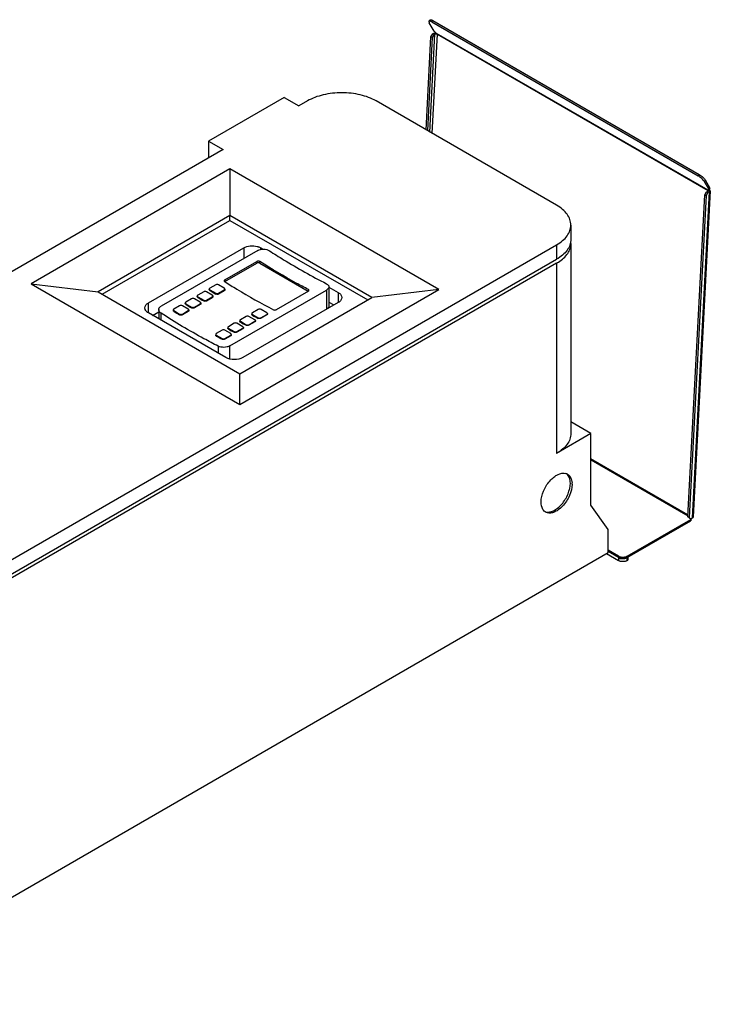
# Model space of a CAD drawing. Header units: millimetres. Extents: x 138 to 1071, y 439 to 1249.
# Tile 2 of 2: x 502 to 1071, y 439 to 1249. Entities that reach past the tile are written whole.
import ezdxf

# ---------------------------------------------------------------- set-up
doc = ezdxf.new("R2010")
doc.units = ezdxf.units.MM
doc.header["$LTSCALE"] = 109.730239
doc.layers.get('0').update_dxf_attribs({"linetype": 'CONTINUOUS'})

msp = doc.modelspace()

# ---------------------------------------------------------------- linework, layer by layer
at = {"color": 7, "linetype": 'Continuous'}
for p, q in [((840.16, 1248.5), (839.21, 1247.41)), ((841.41, 1246.87), (842.36, 1247.97)), ((842.36, 1247.97), (1061.56, 1121.41)), ((843.44, 1239.28), (839.46, 1246.18)), ((841.41, 1246.87), (1060.61, 1120.32)), ((843.44, 1239.28), (845.48, 1237.37)), ((836.83, 1158.08), (840.84, 1234.71)), ((841.9, 1234.1), (837.89, 1157.47)), ((839.89, 1156.31), (844.11, 1236.85)), ((840.84, 1234.71), (842.34, 1237.11)), ((841.9, 1234.1), (840.84, 1234.71)), ((843.4, 1236.5), (841.9, 1234.1)), ((841.95, 1155.12), (846.23, 1236.77)), ((842.34, 1237.11), (843.05, 1237.46)), ((843.4, 1236.5), (842.34, 1237.11)), ((843.4, 1236.5), (844.11, 1236.85)), ((1068.93, 1108.37), (845.48, 1237.37)), ((845.52, 1237.18), (846.23, 1236.77)), ((846.23, 1236.77), (1068.97, 1108.18)), ((720.03, 1184.69), (657.8, 1148.77)), ((720.03, 1184.69), (732.05, 1177.75)), ((739.12, 1181.83), (732.05, 1177.75)), ((944.18, 1096.1), (795.69, 1181.83)), ((657.8, 1148.77), (657.8, 1134.88)), ((657.8, 1148.77), (669.83, 1141.82)), ((669.83, 1141.82), (490.93, 1038.54)), ((675.48, 1125.9), (511.79, 1031.4)), ((675.48, 1125.9), (675.48, 1087.53)), ((847.31, 1026.7), (675.48, 1125.9)), ((1061.56, 1121.41), (1060.61, 1120.32)), ((1066.68, 1116.63), (1065.73, 1115.54)), ((1065.73, 1115.54), (1069.71, 1108.64)), ((1070.66, 1109.74), (1066.68, 1116.63)), ((1069.71, 1108.64), (1070.66, 1109.74)), ((1052.2, 839.82), (1066.06, 1104.69)), ((1067.12, 1104.08), (1053.26, 839.21)), ((1055.99, 838.95), (1070.03, 1107.18)), ((1070.61, 1107.9), (1056.57, 839.67)), ((1066.06, 1104.69), (1067.55, 1107.08)), ((1066.06, 1104.69), (1067.12, 1104.08)), ((1068.62, 1106.47), (1067.12, 1104.08)), ((1067.55, 1107.08), (1068.97, 1107.8)), ((1067.55, 1107.08), (1068.62, 1106.47)), ((1070.03, 1107.18), (1068.62, 1106.47)), ((1068.93, 1108.37), (1069.71, 1108.64)), ((1068.97, 1108.18), (1068.95, 1107.8)), ((1068.97, 1108.18), (1070.02, 1108.71)), ((1070.61, 1107.9), (1070.02, 1108.71)), ((1070.03, 1107.18), (1070.61, 1107.9)), ((675.48, 1087.53), (566.94, 1024.86)), ((675.48, 1083.66), (675.48, 1087.53)), ((792.16, 1020.17), (675.48, 1087.53)), ((570.29, 1022.93), (675.48, 1083.66)), ((675.48, 1083.66), (788.8, 1018.23)), ((955.9, 1079.77), (955.9, 1067.93)), ((385.57, 740.93), (944.18, 1063.44)), ((608.31, 1015.68), (686.8, 1060.99)), ((686.8, 1060.99), (686.8, 1052.34)), ((700.94, 1059.77), (700.94, 1060.99)), ((700.94, 1060.99), (702.65, 1060)), ((944.18, 1063.44), (944.18, 1051.6)), ((955.9, 1064.67), (955.9, 908.31)), ((698.29, 1058.97), (618.81, 1013.09)), ((385.57, 729.09), (944.18, 1051.6)), ((944.18, 1048.34), (385.57, 725.82)), ((671.12, 1034.63), (697.64, 1049.94)), ((671.12, 1033.24), (697.64, 1048.55)), ((697.64, 1049.94), (697.64, 1048.55)), ((699.9, 1048.55), (699.9, 1049.87)), ((699.9, 1048.55), (739.93, 1025.44)), ((944.18, 1048.34), (944.18, 891.98)), ((511.79, 1031.4), (683.62, 932.19)), ((511.79, 1031.4), (566.94, 1024.86)), ((663.73, 1030.61), (658.92, 1027.84)), ((670.8, 1027.83), (665.99, 1030.61)), ((671.12, 1033.24), (671.12, 1034.63)), ((756.8, 1029), (756.8, 1013.24)), ((756.8, 1028.74), (764.58, 1024.25)), ((566.94, 1024.86), (683.62, 957.5)), ((648.55, 1021.47), (648.55, 1021.02)), ((653.83, 1024.9), (649.02, 1022.12)), ((649.02, 1020.33), (649.02, 1020.81)), ((649.02, 1020.81), (653.83, 1018.04)), ((660.9, 1022.12), (656.09, 1024.9)), ((656.09, 1018.04), (660.9, 1020.81)), ((658.45, 1027.18), (658.45, 1026.74)), ((658.92, 1026.04), (658.92, 1026.53)), ((658.92, 1026.53), (663.73, 1023.75)), ((660.9, 1020.81), (660.9, 1020.05)), ((661.37, 1021.47), (661.37, 1020.72)), ((663.73, 1023.75), (663.73, 1023.04)), ((665.99, 1023.75), (670.8, 1026.53)), ((670.8, 1025.77), (665.99, 1022.99)), ((665.99, 1022.99), (665.99, 1023.75)), ((670.8, 1026.53), (670.8, 1025.77)), ((671.27, 1027.18), (671.27, 1026.43)), ((675.34, 980.45), (754.82, 1026.34)), ((683.62, 932.19), (847.31, 1026.7)), ((739.99, 1025.48), (713.48, 1010.17)), ((739.99, 1026.72), (739.99, 1025.48)), ((754.82, 1026.34), (754.82, 1010.48)), ((764.58, 1024.25), (764.58, 1016.09)), ((847.31, 1026.7), (792.16, 1020.17)), ((608.31, 1007.51), (608.31, 1015.68)), ((634.03, 1013.47), (629.22, 1010.69)), ((641.1, 1010.69), (636.3, 1013.46)), ((638.65, 1015.75), (638.65, 1015.31)), ((643.93, 1019.18), (639.12, 1016.4)), ((639.12, 1014.61), (639.12, 1015.1)), ((639.12, 1015.1), (643.93, 1012.32)), ((651, 1016.4), (646.19, 1019.18)), ((646.19, 1012.32), (651, 1015.1)), ((651, 1014.34), (646.19, 1011.56)), ((651, 1015.1), (651, 1014.34)), ((651.47, 1015.75), (651.47, 1015)), ((653.83, 1018.04), (653.83, 1017.32)), ((660.9, 1020.05), (656.09, 1017.28)), ((656.09, 1017.28), (656.09, 1018.04)), ((683.62, 957.5), (792.16, 1020.17)), ((764.58, 1016.09), (686.09, 970.77)), ((756.8, 1016.49), (761.04, 1014.04)), ((671.95, 970.77), (608.31, 1007.51)), ((611.84, 1005.47), (616.83, 1008.35)), ((616.83, 1010.22), (616.83, 1002.59)), ((618.81, 1001.45), (618.81, 1007.22)), ((628.76, 1010.04), (628.76, 1009.59)), ((629.22, 1008.9), (629.22, 1009.38)), ((629.22, 1009.38), (634.03, 1006.61)), ((634.03, 1006.61), (634.03, 1005.89)), ((636.29, 1006.61), (641.1, 1009.38)), ((641.1, 1008.62), (636.29, 1005.85)), ((636.29, 1005.85), (636.29, 1006.61)), ((641.1, 1009.38), (641.1, 1008.62)), ((641.57, 1010.04), (641.57, 1009.29)), ((643.93, 1012.32), (643.93, 1011.61)), ((646.19, 1011.56), (646.19, 1012.32)), ((688.83, 1004.69), (684.02, 1001.91)), ((695.9, 1001.91), (691.1, 1004.69)), ((693.46, 1006.97), (693.46, 1006.23)), ((698.73, 1010.4), (693.92, 1007.63)), ((693.92, 1005.61), (693.92, 1006.32)), ((693.92, 1006.32), (698.73, 1003.54)), ((700.99, 1003.54), (705.8, 1006.32)), ((705.8, 1007.63), (701, 1010.4)), ((705.8, 1005.9), (701, 1003.12)), ((705.8, 1006.32), (705.8, 1005.9)), ((706.27, 1006.97), (706.27, 1006.53)), ((678.93, 998.97), (674.13, 996.2)), ((686.01, 996.2), (681.2, 998.97)), ((683.56, 1001.26), (683.56, 1000.51)), ((684.02, 999.89), (684.02, 1000.61)), ((684.02, 1000.61), (688.83, 997.83)), ((688.83, 997.83), (688.83, 997.34)), ((691.1, 997.83), (695.9, 1000.61)), ((695.9, 1000.18), (691.1, 997.41)), ((691.1, 997.41), (691.1, 997.83)), ((695.9, 1000.61), (695.9, 1000.18)), ((696.37, 1001.26), (696.37, 1000.82)), ((698.73, 1003.54), (698.73, 1003.06)), ((701, 1003.12), (701, 1003.54)), ((663.76, 989.83), (663.76, 989.08)), ((669.03, 993.26), (664.23, 990.48)), ((664.23, 988.46), (664.23, 989.17)), ((664.23, 989.17), (669.03, 986.4)), ((676.11, 990.48), (671.3, 993.26)), ((671.3, 986.4), (676.1, 989.17)), ((676.1, 988.75), (671.3, 985.98)), ((673.66, 995.54), (673.66, 994.8)), ((674.12, 994.89), (678.93, 992.11)), ((674.13, 994.17), (674.13, 994.89)), ((676.1, 989.17), (676.1, 988.75)), ((676.57, 989.83), (676.57, 989.39)), ((678.93, 992.11), (678.93, 991.63)), ((681.2, 992.11), (686, 994.89)), ((686, 994.47), (681.2, 991.69)), ((681.2, 991.69), (681.2, 992.11)), ((686, 994.89), (686, 994.47)), ((686.47, 995.54), (686.47, 995.1)), ((665.77, 980.11), (665.77, 974.34)), ((669.03, 986.4), (669.03, 985.91)), ((671.3, 985.98), (671.3, 986.4)), ((675.34, 969.77), (675.34, 980.45)), ((683.62, 932.19), (683.62, 957.5)), ((972.47, 908.31), (955.9, 917.87)), ((972.47, 908.31), (944.18, 891.98)), ((972.47, 849.52), (972.47, 908.31)), ((1052.28, 841.48), (972.47, 887.56)), ((972.47, 886.77), (1052.24, 840.71)), ((986.61, 829.4), (972.47, 849.52)), ((1002.17, 807.47), (1054.58, 837.73)), ((1002.17, 806.24), (1054.58, 836.5)), ((1052.2, 839.82), (1053.26, 839.21)), ((1053.52, 838.85), (1052.2, 839.82)), ((1053.26, 839.21), (1054.58, 838.24)), ((1053.52, 838.85), (1054.58, 838.24)), ((1054.58, 838.24), (1055.99, 838.95)), ((1054.58, 838.24), (1054.58, 836.5)), ((1056.57, 839.67), (1055.99, 838.95)), ((986.61, 810.33), (986.61, 829.4)), ((343.15, 438.82), (986.61, 810.33)), ((995.09, 807.47), (986.61, 812.37)), ((995.09, 806.24), (986.61, 811.14)), ((985.2, 809.51), (995.09, 803.79)), ((995.09, 807.47), (995.09, 803.79)), ((1002.17, 803.79), (1002.17, 807.47)), ((1002.17, 803.79), (1002.87, 804.2)), ((1002.87, 806.65), (1002.87, 804.2))]:
    msp.add_line(p, q, dxfattribs=at)
for centre, radius, start, end in [((845.09, 1234.46), 2.59, 79.14021, 80.81133), ((845.12, 1234.59), 2.46, 73.53288, 79.18799), ((942.47, 1064.66), 13.42, 0.01054, 7.00751), ((926.27, 1079.39), 35.84, 299.97707, 303.17475), ((979.86, 1534.19), 601.01, 237.72393, 238.26445), ((960.06, 1522.76), 601.01, 237.72393, 238.26445), ((969.96, 1528.47), 601.01, 237.72393, 238.26445), ((950.16, 1517.04), 601.01, 237.72393, 238.26445), ((945.26, 1474.31), 531.84, 241.79834, 242.38447), ((935.36, 1468.6), 531.84, 241.79834, 242.38447), ((915.56, 1457.17), 531.84, 241.79834, 242.38447), ((925.46, 1462.88), 531.84, 241.79834, 242.38447), ((950.13, 869.61), 6.11, 60.05178, 73.0963), ((940.96, 866.67), 15.95, 359.9691, 3.76392), ((936.86, 849.97), 6.24, 250.1441, 253.01102), ((1053.5, 839.99), 2.15, 301.94611, 306.716), ((997.56, 811.74), 4.93, 240.03646, 243.52441), ((998.63, 813.98), 8.58, 263.26294, 276.73568), ((999.7, 811.74), 4.93, 296.47562, 299.96395)]:
    msp.add_arc(centre, radius, start, end, dxfattribs=at)
for points, knots in [([(839.21, 1247.41), (839.11, 1247.29), (839.11, 1246.78), (839.32, 1246.41), (839.46, 1246.18)], [0, 0, 0, 0, 0.368249, 1, 1, 1, 1]), ([(841.41, 1246.87), (841.16, 1247.02), (840.69, 1247.26), (840, 1247.53), (839.38, 1247.61), (839.21, 1247.41)], [0, 0, 0, 0, 0.371042, 0.66405, 1, 1, 1, 1]), ([(840.16, 1248.5), (840.33, 1248.7), (840.95, 1248.62), (841.64, 1248.36), (842.11, 1248.11), (842.36, 1247.97)], [0, 0, 0, 0, 0.33595, 0.628958, 1, 1, 1, 1]), ([(844.94, 1237.87), (844.76, 1237.87), (844.12, 1237.83), (843.47, 1237.68), (843.05, 1237.46)], [0, 0, 0, 0, 0.27003, 1, 1, 1, 1]), ([(845.51, 1237.31), (845.5, 1237.32), (845.49, 1237.33), (845.48, 1237.34), (845.47, 1237.34)], [0, 0, 0, 0, 0.479578, 1, 1, 1, 1]), ([(795.69, 1181.83), (791.67, 1184.15), (782.34, 1187.53), (767.41, 1189.16), (752.48, 1187.53), (743.14, 1184.15), (739.12, 1181.83)], [0, 0, 0, 0, 0.237229, 0.500001, 0.762772, 1, 1, 1, 1]), ([(1065.73, 1115.54), (1065.48, 1115.97), (1064.8, 1116.86), (1063.16, 1118.54), (1061.69, 1119.7), (1060.61, 1120.32)], [0, 0, 0, 0, 0.210972, 0.472758, 1, 1, 1, 1]), ([(1061.56, 1121.41), (1062.64, 1120.79), (1064.11, 1119.63), (1065.75, 1117.95), (1066.43, 1117.06), (1066.68, 1116.63)], [0, 0, 0, 0, 0.527242, 0.789028, 1, 1, 1, 1]), ([(1068.93, 1108.37), (1068.95, 1108.33), (1068.97, 1108.26), (1068.96, 1108.2), (1068.95, 1108.18)], [0, 0, 0, 0, 0.679919, 1, 1, 1, 1]), ([(1069.1, 1108.05), (1069.1, 1108.04), (1069.11, 1108.01), (1069.11, 1107.99), (1069.11, 1107.97)], [0, 0, 0, 0, 0.512118, 1, 1, 1, 1]), ([(1069.11, 1107.97), (1069.11, 1107.96), (1069.11, 1107.94), (1069.1, 1107.92), (1069.1, 1107.91)], [0, 0, 0, 0, 0.491944, 1, 1, 1, 1]), ([(955.9, 1079.77), (955.9, 1081.3), (955.34, 1084.47), (952.93, 1088.9), (949.12, 1092.9), (945.94, 1095.09), (944.18, 1096.1)], [0, 0, 0, 0, 0.217772, 0.450927, 0.710222, 1, 1, 1, 1]), ([(944.18, 1063.44), (945.94, 1064.46), (949.12, 1066.65), (952.93, 1070.65), (955.34, 1075.07), (955.9, 1078.25), (955.9, 1079.77)], [0, 0, 0, 0, 0.289778, 0.549072, 0.782227, 1, 1, 1, 1]), ([(686.8, 1060.99), (688.39, 1061.91), (692.19, 1062.92), (696.07, 1062.67), (697.98, 1062.17)], [0, 0, 0, 0, 0.481851, 1, 1, 1, 1]), ([(697.98, 1062.17), (698.25, 1062.1), (699.27, 1061.8), (700.26, 1061.38), (700.94, 1060.99)], [0, 0, 0, 0, 0.26343, 1, 1, 1, 1]), ([(955.9, 1067.93), (955.9, 1066.41), (955.34, 1063.23), (952.93, 1058.81), (949.12, 1054.81), (945.94, 1052.62), (944.18, 1051.6)], [0, 0, 0, 0, 0.217773, 0.450928, 0.710222, 1, 1, 1, 1]), ([(945.89, 1049.39), (948.76, 1051.26), (952.59, 1054.64), (955.43, 1060.36), (955.9, 1063.27), (955.9, 1064.67)], [0, 0, 0, 0, 0.542833, 0.778146, 1, 1, 1, 1]), ([(698.29, 1058.97), (698.97, 1059.36), (700.56, 1059.92), (703.09, 1060.11), (705.63, 1059.73), (707.2, 1059.07), (707.87, 1058.64)], [0, 0, 0, 0, 0.235389, 0.496315, 0.759317, 1, 1, 1, 1]), ([(707.87, 1058.64), (711.75, 1056.15), (727.08, 1046.56), (742.84, 1037.68), (754.82, 1031.53)], [0, 0, 0, 0, 0.255198, 1, 1, 1, 1]), ([(699.9, 1049.87), (699.57, 1050.08), (698.78, 1050.27), (697.97, 1050.13), (697.64, 1049.94)], [0, 0, 0, 0, 0.503108, 1, 1, 1, 1]), ([(699.9, 1048.55), (699.56, 1048.75), (698.77, 1048.9), (697.97, 1048.75), (697.64, 1048.55)], [0, 0, 0, 0, 0.5, 1, 1, 1, 1]), ([(739.99, 1026.72), (736.63, 1028.48), (723.03, 1035.78), (709.74, 1043.65), (699.9, 1049.87)], [0, 0, 0, 0, 0.245578, 1, 1, 1, 1]), ([(665.99, 1030.61), (665.66, 1030.8), (664.86, 1030.96), (664.07, 1030.81), (663.73, 1030.61)], [0, 0, 0, 0, 0.499953, 1, 1, 1, 1]), ([(671.12, 1034.63), (670.99, 1034.55), (670.76, 1034.37), (670.65, 1034.08), (670.65, 1033.95)], [0, 0, 0, 0, 0.544166, 1, 1, 1, 1]), ([(670.65, 1033.95), (670.65, 1033.82), (670.76, 1033.53), (670.99, 1033.34), (671.12, 1033.26)], [0, 0, 0, 0, 0.453271, 1, 1, 1, 1]), ([(671.12, 1033.26), (674.44, 1031.16), (687.57, 1023.04), (701.01, 1015.44), (711.21, 1010.11)], [0, 0, 0, 0, 0.254437, 1, 1, 1, 1]), ([(754.82, 1031.53), (755.12, 1031.38), (755.65, 1031.05), (756.3, 1030.43), (756.71, 1029.74), (756.8, 1029.24), (756.8, 1029)], [0, 0, 0, 0, 0.295179, 0.555332, 0.785849, 1, 1, 1, 1]), ([(756.8, 1029), (756.8, 1028.75), (756.71, 1028.24), (756.3, 1027.53), (755.65, 1026.87), (755.12, 1026.51), (754.82, 1026.34)], [0, 0, 0, 0, 0.210919, 0.441745, 0.703588, 1, 1, 1, 1]), ([(649.02, 1022.12), (648.89, 1022.04), (648.66, 1021.87), (648.55, 1021.59), (648.55, 1021.47)], [0, 0, 0, 0, 0.550834, 1, 1, 1, 1]), ([(648.55, 1021.47), (648.55, 1021.34), (648.66, 1021.06), (648.89, 1020.89), (649.02, 1020.81)], [0, 0, 0, 0, 0.449208, 1, 1, 1, 1]), ([(649.02, 1020.33), (648.89, 1020.41), (648.66, 1020.6), (648.55, 1020.89), (648.55, 1021.02)], [0, 0, 0, 0, 0.546669, 1, 1, 1, 1]), ([(656.09, 1024.9), (655.76, 1025.09), (654.96, 1025.24), (654.17, 1025.09), (653.83, 1024.9)], [0, 0, 0, 0, 0.499953, 1, 1, 1, 1]), ([(658.92, 1027.84), (658.79, 1027.76), (658.56, 1027.58), (658.45, 1027.31), (658.45, 1027.18)], [0, 0, 0, 0, 0.550834, 1, 1, 1, 1]), ([(658.45, 1027.18), (658.45, 1027.06), (658.56, 1026.78), (658.79, 1026.61), (658.92, 1026.53)], [0, 0, 0, 0, 0.449208, 1, 1, 1, 1]), ([(658.92, 1026.04), (658.79, 1026.13), (658.56, 1026.32), (658.45, 1026.61), (658.45, 1026.74)], [0, 0, 0, 0, 0.546669, 1, 1, 1, 1]), ([(661.37, 1021.47), (661.37, 1021.59), (661.26, 1021.87), (661.03, 1022.04), (660.9, 1022.12)], [0, 0, 0, 0, 0.449208, 1, 1, 1, 1]), ([(660.9, 1020.81), (661.03, 1020.89), (661.26, 1021.06), (661.37, 1021.34), (661.37, 1021.47)], [0, 0, 0, 0, 0.550834, 1, 1, 1, 1]), ([(661.37, 1020.72), (661.37, 1020.59), (661.26, 1020.31), (661.04, 1020.13), (660.9, 1020.05)], [0, 0, 0, 0, 0.45387, 1, 1, 1, 1]), ([(663.73, 1023.75), (664.07, 1023.56), (664.86, 1023.41), (665.66, 1023.56), (665.99, 1023.75)], [0, 0, 0, 0, 0.499957, 1, 1, 1, 1]), ([(665.99, 1022.99), (665.66, 1022.8), (664.86, 1022.65), (664.06, 1022.83), (663.73, 1023.04)], [0, 0, 0, 0, 0.497829, 1, 1, 1, 1]), ([(671.27, 1027.18), (671.27, 1027.31), (671.16, 1027.58), (670.93, 1027.76), (670.8, 1027.83)], [0, 0, 0, 0, 0.449208, 1, 1, 1, 1]), ([(670.8, 1026.53), (670.93, 1026.61), (671.16, 1026.78), (671.27, 1027.06), (671.27, 1027.18)], [0, 0, 0, 0, 0.550834, 1, 1, 1, 1]), ([(671.27, 1026.43), (671.27, 1026.31), (671.16, 1026.02), (670.93, 1025.85), (670.8, 1025.77)], [0, 0, 0, 0, 0.45387, 1, 1, 1, 1]), ([(740.46, 1026.12), (740.46, 1026.23), (740.35, 1026.5), (740.12, 1026.66), (739.99, 1026.72)], [0, 0, 0, 0, 0.444522, 1, 1, 1, 1]), ([(739.99, 1025.48), (740.12, 1025.56), (740.35, 1025.72), (740.46, 1026), (740.46, 1026.12)], [0, 0, 0, 0, 0.55789, 1, 1, 1, 1]), ([(764.58, 1024.25), (765.41, 1023.77), (766.83, 1022.69), (767.51, 1020.95), (767.51, 1020.17)], [0, 0, 0, 0, 0.550837, 1, 1, 1, 1]), ([(605.38, 1011.6), (605.38, 1012.37), (606.06, 1014.11), (607.48, 1015.2), (608.31, 1015.68)], [0, 0, 0, 0, 0.449164, 1, 1, 1, 1]), ([(616.83, 1010.22), (616.83, 1010.49), (616.92, 1011.05), (617.33, 1011.84), (617.97, 1012.54), (618.52, 1012.91), (618.81, 1013.09)], [0, 0, 0, 0, 0.224069, 0.459416, 0.716379, 1, 1, 1, 1]), ([(636.3, 1013.46), (635.96, 1013.66), (635.16, 1013.81), (634.37, 1013.66), (634.03, 1013.47)], [0, 0, 0, 0, 0.499949, 1, 1, 1, 1]), ([(639.12, 1016.4), (638.99, 1016.33), (638.76, 1016.15), (638.65, 1015.88), (638.65, 1015.75)], [0, 0, 0, 0, 0.550834, 1, 1, 1, 1]), ([(638.65, 1015.75), (638.65, 1015.63), (638.76, 1015.35), (638.99, 1015.17), (639.12, 1015.1)], [0, 0, 0, 0, 0.449208, 1, 1, 1, 1]), ([(639.12, 1014.61), (638.99, 1014.7), (638.76, 1014.89), (638.65, 1015.18), (638.65, 1015.31)], [0, 0, 0, 0, 0.546669, 1, 1, 1, 1]), ([(646.19, 1019.18), (645.86, 1019.37), (645.06, 1019.53), (644.27, 1019.37), (643.93, 1019.18)], [0, 0, 0, 0, 0.499953, 1, 1, 1, 1]), ([(651.47, 1015.75), (651.47, 1015.88), (651.36, 1016.15), (651.14, 1016.33), (651, 1016.4)], [0, 0, 0, 0, 0.449208, 1, 1, 1, 1]), ([(651, 1015.1), (651.13, 1015.17), (651.36, 1015.35), (651.47, 1015.63), (651.47, 1015.75)], [0, 0, 0, 0, 0.550834, 1, 1, 1, 1]), ([(651.47, 1015), (651.47, 1014.88), (651.37, 1014.59), (651.14, 1014.41), (651, 1014.34)], [0, 0, 0, 0, 0.45387, 1, 1, 1, 1]), ([(653.83, 1018.04), (654.17, 1017.84), (654.96, 1017.69), (655.76, 1017.84), (656.09, 1018.04)], [0, 0, 0, 0, 0.499957, 1, 1, 1, 1]), ([(656.09, 1017.28), (655.76, 1017.08), (654.96, 1016.94), (654.16, 1017.12), (653.83, 1017.32)], [0, 0, 0, 0, 0.497829, 1, 1, 1, 1]), ([(756.8, 1013.24), (756.8, 1012.98), (756.71, 1012.44), (756.3, 1011.7), (755.66, 1011.02), (755.12, 1010.65), (754.82, 1010.48)], [0, 0, 0, 0, 0.217773, 0.450928, 0.710222, 1, 1, 1, 1]), ([(767.51, 1020.17), (767.51, 1019.39), (766.83, 1017.65), (765.41, 1016.56), (764.58, 1016.09)], [0, 0, 0, 0, 0.449164, 1, 1, 1, 1]), ([(608.31, 1007.51), (607.48, 1007.99), (606.06, 1009.08), (605.38, 1010.82), (605.38, 1011.6)], [0, 0, 0, 0, 0.550837, 1, 1, 1, 1]), ([(618.81, 1007.22), (618.52, 1007.41), (617.97, 1007.83), (617.33, 1008.56), (616.93, 1009.37), (616.83, 1009.94), (616.83, 1010.22)], [0, 0, 0, 0, 0.285063, 0.543657, 0.779122, 1, 1, 1, 1]), ([(665.77, 980.11), (661.83, 982.14), (645.86, 990.6), (630.31, 999.85), (618.81, 1007.22)], [0, 0, 0, 0, 0.244823, 1, 1, 1, 1]), ([(629.22, 1010.69), (629.09, 1010.61), (628.86, 1010.44), (628.76, 1010.16), (628.76, 1010.04)], [0, 0, 0, 0, 0.550855, 1, 1, 1, 1]), ([(628.76, 1010.04), (628.76, 1009.91), (628.86, 1009.63), (629.09, 1009.46), (629.22, 1009.38)], [0, 0, 0, 0, 0.449208, 1, 1, 1, 1]), ([(629.22, 1008.9), (629.09, 1008.98), (628.86, 1009.17), (628.76, 1009.46), (628.76, 1009.59)], [0, 0, 0, 0, 0.54667, 1, 1, 1, 1]), ([(634.03, 1006.61), (634.37, 1006.41), (635.16, 1006.26), (635.96, 1006.41), (636.29, 1006.61)], [0, 0, 0, 0, 0.499949, 1, 1, 1, 1]), ([(636.29, 1005.85), (635.96, 1005.65), (635.16, 1005.51), (634.36, 1005.69), (634.03, 1005.89)], [0, 0, 0, 0, 0.497829, 1, 1, 1, 1]), ([(641.57, 1010.04), (641.57, 1010.16), (641.46, 1010.44), (641.24, 1010.61), (641.1, 1010.69)], [0, 0, 0, 0, 0.449208, 1, 1, 1, 1]), ([(641.1, 1009.38), (641.24, 1009.46), (641.46, 1009.63), (641.57, 1009.91), (641.57, 1010.04)], [0, 0, 0, 0, 0.550834, 1, 1, 1, 1]), ([(641.57, 1009.29), (641.57, 1009.16), (641.47, 1008.88), (641.24, 1008.7), (641.1, 1008.62)], [0, 0, 0, 0, 0.45387, 1, 1, 1, 1]), ([(643.93, 1012.32), (644.27, 1012.13), (645.06, 1011.97), (645.86, 1012.13), (646.19, 1012.32)], [0, 0, 0, 0, 0.499957, 1, 1, 1, 1]), ([(646.19, 1011.56), (645.86, 1011.37), (645.06, 1011.22), (644.26, 1011.4), (643.93, 1011.61)], [0, 0, 0, 0, 0.497829, 1, 1, 1, 1]), ([(691.1, 1004.69), (690.76, 1004.88), (689.96, 1005.03), (689.17, 1004.88), (688.83, 1004.69)], [0, 0, 0, 0, 0.499957, 1, 1, 1, 1]), ([(693.92, 1007.63), (693.79, 1007.55), (693.56, 1007.38), (693.46, 1007.1), (693.46, 1006.97)], [0, 0, 0, 0, 0.550833, 1, 1, 1, 1]), ([(693.46, 1006.97), (693.46, 1006.85), (693.56, 1006.57), (693.79, 1006.4), (693.92, 1006.32)], [0, 0, 0, 0, 0.449208, 1, 1, 1, 1]), ([(693.92, 1005.61), (693.79, 1005.68), (693.57, 1005.84), (693.46, 1006.11), (693.46, 1006.23)], [0, 0, 0, 0, 0.553846, 1, 1, 1, 1]), ([(701, 1010.4), (700.66, 1010.6), (699.86, 1010.75), (699.07, 1010.6), (698.73, 1010.4)], [0, 0, 0, 0, 0.49999, 1, 1, 1, 1]), ([(706.27, 1006.97), (706.27, 1007.1), (706.16, 1007.38), (705.94, 1007.55), (705.8, 1007.63)], [0, 0, 0, 0, 0.449202, 1, 1, 1, 1]), ([(705.8, 1006.32), (705.94, 1006.4), (706.16, 1006.57), (706.27, 1006.85), (706.27, 1006.97)], [0, 0, 0, 0, 0.550834, 1, 1, 1, 1]), ([(706.27, 1006.53), (706.27, 1006.41), (706.16, 1006.14), (705.93, 1005.97), (705.8, 1005.9)], [0, 0, 0, 0, 0.44206, 1, 1, 1, 1]), ([(711.21, 1010.11), (711.55, 1009.93), (712.35, 1009.81), (713.14, 1009.98), (713.48, 1010.17)], [0, 0, 0, 0, 0.496765, 1, 1, 1, 1]), ([(674.13, 996.2), (673.99, 996.12), (673.77, 995.95), (673.66, 995.67), (673.66, 995.54)], [0, 0, 0, 0, 0.550834, 1, 1, 1, 1]), ([(681.2, 998.97), (680.86, 999.17), (680.07, 999.32), (679.27, 999.17), (678.93, 998.97)], [0, 0, 0, 0, 0.499957, 1, 1, 1, 1]), ([(684.02, 1001.91), (683.89, 1001.84), (683.67, 1001.66), (683.56, 1001.38), (683.56, 1001.26)], [0, 0, 0, 0, 0.550834, 1, 1, 1, 1]), ([(683.56, 1001.26), (683.56, 1001.13), (683.66, 1000.86), (683.89, 1000.68), (684.02, 1000.61)], [0, 0, 0, 0, 0.449208, 1, 1, 1, 1]), ([(684.02, 999.89), (683.89, 999.96), (683.67, 1000.12), (683.56, 1000.39), (683.56, 1000.51)], [0, 0, 0, 0, 0.553845, 1, 1, 1, 1]), ([(686.47, 995.54), (686.47, 995.67), (686.36, 995.95), (686.14, 996.12), (686.01, 996.2)], [0, 0, 0, 0, 0.449208, 1, 1, 1, 1]), ([(688.83, 997.83), (689.17, 997.64), (689.96, 997.48), (690.76, 997.64), (691.1, 997.83)], [0, 0, 0, 0, 0.499953, 1, 1, 1, 1]), ([(691.1, 997.41), (690.76, 997.21), (689.97, 997.05), (689.17, 997.17), (688.83, 997.34)], [0, 0, 0, 0, 0.503266, 1, 1, 1, 1]), ([(696.37, 1001.26), (696.37, 1001.38), (696.26, 1001.66), (696.04, 1001.84), (695.9, 1001.91)], [0, 0, 0, 0, 0.449208, 1, 1, 1, 1]), ([(695.9, 1000.61), (696.04, 1000.68), (696.26, 1000.86), (696.37, 1001.13), (696.37, 1001.26)], [0, 0, 0, 0, 0.550834, 1, 1, 1, 1]), ([(696.37, 1000.82), (696.37, 1000.7), (696.26, 1000.43), (696.04, 1000.26), (695.9, 1000.18)], [0, 0, 0, 0, 0.44206, 1, 1, 1, 1]), ([(698.73, 1003.54), (699.07, 1003.35), (699.86, 1003.2), (700.66, 1003.35), (700.99, 1003.54)], [0, 0, 0, 0, 0.499953, 1, 1, 1, 1]), ([(701, 1003.12), (700.66, 1002.93), (699.87, 1002.76), (699.07, 1002.88), (698.73, 1003.06)], [0, 0, 0, 0, 0.503266, 1, 1, 1, 1]), ([(664.23, 990.48), (664.09, 990.4), (663.87, 990.23), (663.76, 989.95), (663.76, 989.83)], [0, 0, 0, 0, 0.550834, 1, 1, 1, 1]), ([(663.76, 989.83), (663.76, 989.7), (663.87, 989.43), (664.09, 989.25), (664.23, 989.17)], [0, 0, 0, 0, 0.449208, 1, 1, 1, 1]), ([(664.23, 988.46), (664.09, 988.53), (663.87, 988.69), (663.76, 988.96), (663.76, 989.08)], [0, 0, 0, 0, 0.553845, 1, 1, 1, 1]), ([(671.3, 993.26), (670.96, 993.45), (670.17, 993.6), (669.37, 993.45), (669.03, 993.26)], [0, 0, 0, 0, 0.499957, 1, 1, 1, 1]), ([(673.66, 995.54), (673.66, 995.42), (673.77, 995.14), (673.99, 994.97), (674.12, 994.89)], [0, 0, 0, 0, 0.449208, 1, 1, 1, 1]), ([(674.13, 994.17), (673.99, 994.25), (673.77, 994.41), (673.66, 994.68), (673.66, 994.8)], [0, 0, 0, 0, 0.553845, 1, 1, 1, 1]), ([(676.1, 989.17), (676.24, 989.25), (676.46, 989.42), (676.57, 989.7), (676.57, 989.83)], [0, 0, 0, 0, 0.550834, 1, 1, 1, 1]), ([(676.57, 989.83), (676.57, 989.95), (676.46, 990.23), (676.24, 990.4), (676.11, 990.48)], [0, 0, 0, 0, 0.449208, 1, 1, 1, 1]), ([(676.57, 989.39), (676.57, 989.27), (676.46, 989), (676.24, 988.83), (676.1, 988.75)], [0, 0, 0, 0, 0.44206, 1, 1, 1, 1]), ([(678.93, 992.11), (679.27, 991.92), (680.06, 991.77), (680.86, 991.92), (681.2, 992.11)], [0, 0, 0, 0, 0.499953, 1, 1, 1, 1]), ([(681.2, 991.69), (680.86, 991.5), (680.07, 991.33), (679.27, 991.45), (678.93, 991.63)], [0, 0, 0, 0, 0.503266, 1, 1, 1, 1]), ([(686, 994.89), (686.14, 994.97), (686.36, 995.14), (686.47, 995.42), (686.47, 995.54)], [0, 0, 0, 0, 0.550834, 1, 1, 1, 1]), ([(686.47, 995.1), (686.47, 994.98), (686.36, 994.71), (686.14, 994.54), (686, 994.47)], [0, 0, 0, 0, 0.44206, 1, 1, 1, 1]), ([(675.34, 980.45), (674.66, 980.06), (673.08, 979.46), (670.56, 979.11), (668.04, 979.28), (666.45, 979.76), (665.77, 980.11)], [0, 0, 0, 0, 0.239207, 0.503895, 0.766342, 1, 1, 1, 1]), ([(669.03, 986.4), (669.37, 986.2), (670.16, 986.05), (670.96, 986.2), (671.3, 986.4)], [0, 0, 0, 0, 0.499953, 1, 1, 1, 1]), ([(671.3, 985.98), (670.96, 985.78), (670.17, 985.62), (669.37, 985.73), (669.03, 985.91)], [0, 0, 0, 0, 0.503266, 1, 1, 1, 1]), ([(686.09, 970.77), (683.99, 969.56), (679.02, 968.6), (674.05, 969.56), (671.95, 970.77)], [0, 0, 0, 0, 0.5, 1, 1, 1, 1]), ([(955.9, 908.31), (955.9, 906.78), (955.34, 903.61), (952.93, 899.18), (949.12, 895.18), (945.94, 892.99), (944.18, 891.98)], [0, 0, 0, 0, 0.217773, 0.450928, 0.710222, 1, 1, 1, 1]), ([(931.46, 851.97), (931.46, 854.99), (933.04, 861.29), (937.19, 868.09), (941.68, 872.46), (945.93, 875.26), (949.82, 876.09), (951.91, 875.46)], [0, 0, 0, 0, 0.26447, 0.552348, 0.6877, 0.808952, 1, 1, 1, 1]), ([(955.5, 867.48), (955.5, 868.24), (955.33, 870.87), (954.28, 873.59), (952.9, 874.88)], [0, 0, 0, 0, 0.28748, 1, 1, 1, 1]), ([(953.18, 874.91), (954.28, 874.27), (956.21, 872.04), (956.78, 869.23), (956.88, 867.72)], [0, 0, 0, 0, 0.455349, 1, 1, 1, 1]), ([(935.04, 844), (937.12, 843.36), (941.01, 844.19), (945.26, 846.99), (949.76, 851.36), (953.91, 858.16), (955.5, 864.46), (955.5, 867.48)], [0, 0, 0, 0, 0.191001, 0.312236, 0.447582, 0.735491, 1, 1, 1, 1]), ([(956.91, 866.67), (956.91, 863.45), (955.14, 856.79), (950.57, 849.71), (945.69, 845.39), (941.98, 843.36), (938.34, 842.63), (936.08, 843.21), (935.18, 843.73)], [0, 0, 0, 0, 0.269871, 0.561314, 0.695459, 0.813137, 0.912852, 1, 1, 1, 1]), ([(934.05, 844.57), (933.62, 844.98), (931.94, 847.08), (931.46, 849.9), (931.46, 851.97)], [0, 0, 0, 0, 0.221132, 1, 1, 1, 1]), ([(995.09, 806.24), (995.27, 806.14), (996.07, 805.75), (996.95, 805.54), (997.62, 805.46)], [0, 0, 0, 0, 0.231298, 1, 1, 1, 1]), ([(1002.17, 806.24), (1001.12, 805.64), (998.63, 805.16), (996.14, 805.64), (995.09, 806.24)], [0, 0, 0, 0, 0.5, 1, 1, 1, 1]), ([(1002.17, 803.79), (1001.66, 803.51), (1000.5, 803.08), (998.63, 802.88), (996.76, 803.08), (995.6, 803.51), (995.09, 803.79)], [0, 0, 0, 0, 0.23724, 0.499999, 0.762759, 1, 1, 1, 1]), ([(995.36, 807.33), (996.36, 806.83), (998.63, 806.42), (1000.9, 806.83), (1001.9, 807.33)], [0, 0, 0, 0, 0.5, 1, 1, 1, 1]), ([(999.64, 805.46), (999.87, 805.49), (1000.75, 805.63), (1001.6, 805.92), (1002.17, 806.24)], [0, 0, 0, 0, 0.266913, 1, 1, 1, 1])]:
    msp.add_open_spline(points, degree=3, knots=knots, dxfattribs=at)
for points in [[(844.11, 1236.85), (844.24, 1236.92), (844.39, 1236.97), (844.54, 1237)], [(844.54, 1237), (844.86, 1237.07), (845.19, 1237.07), (845.51, 1237.02)], [(845.52, 1237.18), (845.52, 1237.23), (845.53, 1237.27), (845.51, 1237.31)], [(845.82, 1236.95), (845.89, 1236.93), (845.96, 1236.9), (846.03, 1236.87)], [(846.03, 1236.87), (846.1, 1236.84), (846.16, 1236.81), (846.23, 1236.77)], [(1068.97, 1108.18), (1069.02, 1108.15), (1069.07, 1108.11), (1069.1, 1108.05)], [(1069.1, 1107.91), (1069.07, 1107.86), (1069.02, 1107.82), (1068.97, 1107.8)], [(1070.02, 1108.71), (1070.03, 1108.81), (1070.03, 1108.9), (1070.02, 1109)], [(935.18, 843.73), (934.78, 843.96), (934.39, 844.25), (934.05, 844.57)]]:
    msp.add_open_spline(points, degree=3, dxfattribs=at)

doc.saveas('drawing.dxf')
